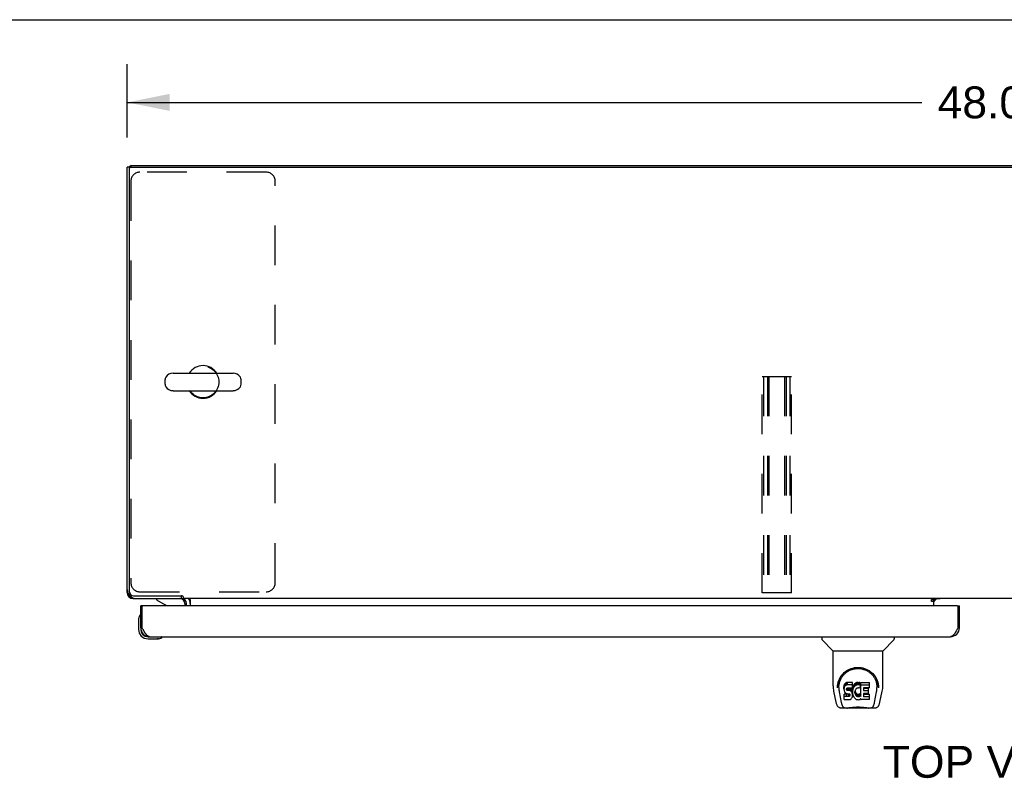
# Model space of a CAD drawing. Header units: inches. Extents: x 0 to 200, y 0 to 129.
# Tile 13 of 21: x 37 to 64, y 108 to 129. Entities that reach past the tile are written whole.
import ezdxf

# ---------------------------------------------------------------- set-up
doc = ezdxf.new("R2010")
doc.units = ezdxf.units.IN
doc.header["$LTSCALE"] = 11
doc.header["$MEASUREMENT"] = 0
doc.linetypes.add('HIDDEN', pattern=[0.2, 0.1, -0.1])
doc.layers.get('0').update_dxf_attribs({"linetype": 'CONTINUOUS'})
for name, color, linetype in [('02___PRT_ALL_AXES', 7, 'CONTINUOUS'), ('DEFAULT_2', 8, 'HIDDEN'), ('DIMENSIONS', 7, 'CONTINUOUS')]:
    doc.layers.add(name, color=color, linetype=linetype)
doc.styles.get("Standard").update_dxf_attribs({"font": 'arial.ttf'})
doc.dimstyles.new('DIMSTYLE_1', dxfattribs={"dimtxt": 0.882353, "dimasz": 1.176471, "dimexe": 0.09, "dimexo": 0.07, "dimgap": 0.0375, "dimtad": 0, "dimtih": 1, "dimtoh": 1, "dimzin": 4, "dimdsep": 46, "dimtxsty": 'Standard', "dimblk": '_FILLED', "dimblk1": '_FILLED', "dimblk2": '_FILLED', "dimcen": 0.09, "dimazin": 1, "dimtfac": 1, "dimtdec": 3, "dimtofl": 0, "dimtmove": 0, "dimatfit": 3, "dimldrblk": '_FILLED', "dimfxl": 0, "dimtolj": 1, "dimtzin": 4, "dimarcsym": 0})

# ---------------------------------------------------------------- blocks, each defined once
blk = doc.blocks.new('_FILLED')
at = {"color": 0, "linetype": 'ByBlock'}
blk.add_solid([(0, 0), (-1, 0.2), (-1, -0.2)], dxfattribs=at)
blk = doc.blocks.new('*D14')
at = {"layer": 'DIMENSIONS', "color": 2, "linetype": 'Continuous'}
for p, q in [((39.809, 126.147), (39.809, 128.179)), ((87.809, 126.147), (87.809, 128.179)), ((39.809, 127.121), (61.827, 127.121)), ((87.809, 127.121), (65.792, 127.121))]:
    blk.add_line(p, q, dxfattribs=at)
at = {"layer": 'DIMENSIONS', "color": 2, "linetype": 'Continuous', "xscale": 1.1764705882, "yscale": 1.1764705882, "zscale": 1.1764705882, "rotation": 180}
blk.add_blockref('_FILLED', (39.809, 127.121), dxfattribs=at)
at = {"layer": 'DIMENSIONS', "color": 2, "linetype": 'Continuous', "xscale": 1.1764705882, "yscale": 1.1764705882, "zscale": 1.1764705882}
blk.add_blockref('_FILLED', (87.809, 127.121), dxfattribs=at)
at = {"layer": 'DIMENSIONS', "color": 2, "linetype": 'Continuous', "insert": (63.809, 127.562), "char_height": 0.8824, "width": 3.08332, "attachment_point": 2, "line_spacing_factor": 0.9}
blk.add_mtext('48.00', dxfattribs=at)

msp = doc.modelspace()

# ---------------------------------------------------------------- linework, layer by layer
at = {"color": 7, "linetype": 'Continuous'}
for p, q in [((0, 129.412), (200, 129.412)), ((39.913, 125.323), (39.809, 125.323)), ((39.858, 125.326), (39.861, 125.323)), ((39.861, 125.26), (39.861, 113.577)), ((39.913, 125.375), (39.913, 125.322)), ((39.924, 125.323), (87.695, 125.323)), ((41.082, 119.616), (42.745, 119.616)), ((40.859, 119.311), (40.859, 119.439)), ((42.967, 119.311), (42.967, 119.439)), ((41.082, 119.133), (42.745, 119.133)), ((39.809, 113.541), (39.823, 113.541)), ((39.858, 113.424), (39.882, 113.447)), ((39.976, 113.388), (39.976, 113.375)), ((39.986, 113.452), (41.316, 113.452)), ((40.626, 113.375), (40.626, 113.336)), ((40.626, 113.336), (40.865, 113.198)), ((41.309, 113.452), (41.309, 113.375)), ((41.362, 113.426), (41.362, 113.375)), ((86.257, 113.375), (41.362, 113.375)), ((41.559, 113.346), (41.559, 113.171)), ((62.095, 113.345), (62.163, 113.345)), ((62.095, 113.295), (62.095, 113.345)), ((62.163, 113.295), (62.095, 113.295)), ((62.163, 113.375), (62.163, 113.345)), ((62.163, 113.171), (62.163, 113.34)), ((62.171, 113.3), (62.235, 113.364)), ((40.246, 113.171), (40.184, 113.171)), ((41.413, 113.171), (41.413, 113.218)), ((62.81, 113.171), (62.872, 113.171)), ((40.124, 112.776), (40.124, 112.52)), ((40.171, 112.912), (40.171, 112.912)), ((40.184, 112.563), (40.184, 112.52)), ((40.184, 112.563), (40.226, 112.563)), ((62.872, 112.563), (62.83, 112.563)), ((40.387, 112.317), (40.431, 112.317)), ((40.387, 112.257), (40.644, 112.257)), ((40.682, 112.26), (40.644, 112.257)), ((40.773, 112.302), (40.776, 112.303)), ((40.776, 112.303), (40.778, 112.303)), ((59.055, 112.317), (59.055, 112.255)), ((59.365, 111.929), (59.067, 112.227)), ((60.754, 111.929), (61.052, 112.227)), ((61.063, 112.317), (61.063, 112.255)), ((59.37, 111.923), (60.748, 111.923)), ((59.37, 110.951), (59.37, 111.923)), ((60.748, 110.952), (60.748, 111.923)), ((59.766, 111.052), (59.743, 111.045)), ((59.906, 111.052), (59.766, 111.052)), ((59.766, 110.985), (59.766, 111.052)), ((59.908, 111.009), (59.906, 111.052)), ((59.906, 110.985), (59.906, 111.052)), ((60.044, 111.048), (60.022, 111.043)), ((60.066, 111.051), (60.044, 111.048)), ((60.044, 110.982), (60.044, 111.048)), ((60.066, 111.051), (60.089, 111.05)), ((60.066, 110.984), (60.066, 111.051)), ((60.1, 111.048), (60.089, 111.05)), ((60.089, 110.983), (60.089, 111.05)), ((60.11, 111.045), (60.1, 111.048)), ((60.1, 110.982), (60.1, 111.048)), ((60.129, 111.033), (60.11, 111.045)), ((60.11, 110.978), (60.11, 111.045)), ((60.139, 111.05), (60.376, 111.05)), ((60.139, 110.658), (60.139, 111.05)), ((60.38, 110.904), (60.38, 111.046)), ((59.386, 110.808), (59.451, 110.503)), ((59.496, 110.983), (59.495, 110.919)), ((59.532, 110.91), (59.532, 110.886)), ((59.542, 110.788), (59.599, 110.496)), ((59.675, 110.955), (59.673, 110.931)), ((59.673, 110.864), (59.673, 110.931)), ((59.675, 110.888), (59.673, 110.864)), ((59.673, 110.864), (59.674, 110.841)), ((59.674, 110.841), (59.678, 110.817)), ((59.68, 110.978), (59.675, 110.955)), ((59.675, 110.888), (59.675, 110.955)), ((59.68, 110.911), (59.675, 110.888)), ((59.678, 110.817), (59.686, 110.795)), ((59.69, 111.001), (59.68, 110.978)), ((59.68, 110.911), (59.68, 110.978)), ((59.69, 110.934), (59.68, 110.911)), ((59.686, 110.795), (59.699, 110.775)), ((59.703, 111.02), (59.69, 111.001)), ((59.69, 110.934), (59.69, 111.001)), ((59.703, 110.954), (59.69, 110.934)), ((59.699, 110.775), (59.716, 110.757)), ((59.712, 111.028), (59.703, 111.02)), ((59.703, 110.954), (59.703, 111.02)), ((59.712, 110.962), (59.703, 110.954)), ((59.721, 111.035), (59.712, 111.028)), ((59.712, 110.962), (59.712, 111.028)), ((59.721, 110.968), (59.712, 110.962)), ((59.743, 111.045), (59.721, 111.035)), ((59.721, 110.968), (59.721, 111.035)), ((59.743, 110.978), (59.721, 110.968)), ((59.743, 110.978), (59.743, 111.045)), ((59.766, 110.985), (59.743, 110.978)), ((59.744, 110.853), (59.745, 110.868)), ((59.745, 110.845), (59.744, 110.853)), ((59.745, 110.868), (59.747, 110.883)), ((59.745, 110.845), (59.745, 110.868)), ((59.747, 110.838), (59.745, 110.845)), ((59.747, 110.883), (59.75, 110.889)), ((59.747, 110.838), (59.747, 110.883)), ((59.752, 110.832), (59.747, 110.838)), ((59.75, 110.889), (59.756, 110.894)), ((59.752, 110.832), (59.752, 110.891)), ((59.758, 110.828), (59.752, 110.832)), ((59.756, 110.894), (59.77, 110.899)), ((59.758, 110.894), (59.757, 110.895)), ((59.772, 110.89), (59.758, 110.894)), ((59.758, 110.828), (59.758, 110.894)), ((59.772, 110.824), (59.758, 110.828)), ((59.906, 110.985), (59.766, 110.985)), ((59.77, 110.899), (59.785, 110.9)), ((59.796, 110.891), (59.772, 110.89)), ((59.772, 110.824), (59.772, 110.89)), ((59.796, 110.824), (59.772, 110.824)), ((59.785, 110.9), (59.898, 110.9)), ((59.82, 110.89), (59.796, 110.891)), ((59.796, 110.824), (59.796, 110.891)), ((59.82, 110.823), (59.796, 110.824)), ((59.844, 110.885), (59.82, 110.89)), ((59.82, 110.823), (59.82, 110.89)), ((59.844, 110.818), (59.82, 110.823)), ((59.855, 110.88), (59.844, 110.885)), ((59.844, 110.818), (59.844, 110.885)), ((59.855, 110.813), (59.844, 110.818)), ((59.865, 110.873), (59.855, 110.88)), ((59.855, 110.813), (59.855, 110.88)), ((59.865, 110.806), (59.855, 110.813)), ((59.882, 110.856), (59.865, 110.873)), ((59.865, 110.806), (59.865, 110.873)), ((59.882, 110.789), (59.865, 110.806)), ((59.895, 110.836), (59.882, 110.856)), ((59.882, 110.789), (59.882, 110.856)), ((59.895, 110.769), (59.882, 110.789)), ((59.904, 110.814), (59.895, 110.836)), ((59.895, 110.769), (59.895, 110.836)), ((59.898, 110.9), (59.904, 110.9)), ((59.904, 110.9), (59.905, 110.906)), ((59.905, 110.81), (59.904, 110.814)), ((59.904, 110.747), (59.904, 110.814)), ((59.905, 110.906), (59.907, 110.919)), ((59.91, 110.888), (59.905, 110.844)), ((59.905, 110.777), (59.905, 110.844)), ((59.91, 110.821), (59.905, 110.777)), ((59.905, 110.777), (59.906, 110.755)), ((59.908, 110.942), (59.906, 110.985)), ((59.907, 110.919), (59.908, 110.942)), ((59.908, 110.942), (59.908, 111.009)), ((59.914, 110.91), (59.91, 110.888)), ((59.91, 110.821), (59.91, 110.888)), ((59.914, 110.843), (59.91, 110.821)), ((59.92, 110.931), (59.914, 110.91)), ((59.914, 110.843), (59.914, 110.91)), ((59.92, 110.865), (59.914, 110.843)), ((59.929, 110.952), (59.92, 110.931)), ((59.92, 110.865), (59.92, 110.931)), ((59.929, 110.885), (59.92, 110.865)), ((59.94, 110.972), (59.929, 110.952)), ((59.929, 110.885), (59.929, 110.952)), ((59.94, 110.905), (59.929, 110.885)), ((59.953, 110.99), (59.94, 110.972)), ((59.94, 110.905), (59.94, 110.972)), ((59.953, 110.923), (59.94, 110.905)), ((59.967, 111.006), (59.953, 110.99)), ((59.953, 110.923), (59.953, 110.99)), ((59.967, 110.94), (59.953, 110.923)), ((59.984, 111.022), (59.967, 111.006)), ((59.967, 110.94), (59.967, 111.006)), ((59.984, 110.955), (59.967, 110.94)), ((59.976, 110.793), (59.975, 110.766)), ((59.979, 110.819), (59.976, 110.793)), ((59.976, 110.752), (59.976, 110.793)), ((59.978, 110.812), (59.979, 110.806)), ((59.983, 110.832), (59.979, 110.819)), ((59.979, 110.806), (59.989, 110.782)), ((59.979, 110.74), (59.979, 110.806)), ((59.988, 110.844), (59.983, 110.832)), ((60.002, 111.035), (59.984, 111.022)), ((59.984, 110.955), (59.984, 111.022)), ((60.002, 110.968), (59.984, 110.955)), ((60.003, 110.867), (59.988, 110.844)), ((59.989, 110.782), (60.003, 110.758)), ((59.989, 110.715), (59.989, 110.782)), ((60.022, 111.043), (60.002, 111.035)), ((60.002, 110.968), (60.002, 111.035)), ((60.022, 110.977), (60.002, 110.968)), ((60.011, 110.877), (60.003, 110.867)), ((60.022, 110.885), (60.011, 110.877)), ((60.022, 110.977), (60.022, 111.043)), ((60.044, 110.982), (60.022, 110.977)), ((60.047, 110.895), (60.022, 110.885)), ((60.066, 110.984), (60.044, 110.982)), ((60.059, 110.899), (60.047, 110.895)), ((60.073, 110.898), (60.059, 110.899)), ((60.089, 110.983), (60.066, 110.984)), ((60.086, 110.895), (60.073, 110.898)), ((60.098, 110.89), (60.086, 110.895)), ((60.1, 110.982), (60.089, 110.983)), ((60.11, 110.978), (60.1, 110.982)), ((60.13, 110.961), (60.104, 110.893)), ((60.129, 110.966), (60.11, 110.978)), ((60.129, 111.033), (60.129, 110.966)), ((60.131, 111.029), (60.131, 110.963)), ((60.139, 110.983), (60.376, 110.983)), ((60.209, 110.895), (60.209, 110.828)), ((60.376, 110.9), (60.214, 110.9)), ((60.214, 110.89), (60.345, 110.89)), ((60.214, 110.823), (60.345, 110.823)), ((60.35, 110.746), (60.35, 110.886)), ((60.52, 110.496), (60.577, 110.785)), ((60.577, 110.785), (60.577, 110.789)), ((60.623, 110.982), (60.624, 110.919)), ((60.63, 110.909), (60.63, 110.909)), ((60.63, 110.896), (60.63, 110.897)), ((60.668, 110.503), (60.733, 110.808)), ((59.676, 110.579), (59.676, 110.72)), ((59.74, 110.725), (59.68, 110.725)), ((59.68, 110.658), (59.68, 110.725)), ((59.74, 110.659), (59.68, 110.658)), ((59.681, 110.574), (59.825, 110.574)), ((59.716, 110.757), (59.735, 110.744)), ((59.735, 110.744), (59.747, 110.74)), ((59.8, 110.726), (59.74, 110.725)), ((59.74, 110.659), (59.74, 110.725)), ((59.8, 110.659), (59.74, 110.659)), ((59.747, 110.74), (59.758, 110.738)), ((59.758, 110.738), (59.806, 110.737)), ((59.816, 110.727), (59.8, 110.726)), ((59.8, 110.659), (59.8, 110.726)), ((59.816, 110.66), (59.8, 110.659)), ((59.806, 110.737), (59.813, 110.737)), ((59.813, 110.737), (59.82, 110.734)), ((59.822, 110.73), (59.816, 110.727)), ((59.816, 110.66), (59.816, 110.727)), ((59.822, 110.663), (59.816, 110.66)), ((59.82, 110.734), (59.826, 110.73)), ((59.824, 110.732), (59.822, 110.73)), ((59.822, 110.663), (59.822, 110.73)), ((59.828, 110.669), (59.822, 110.663)), ((59.825, 110.574), (59.837, 110.575)), ((59.826, 110.73), (59.831, 110.724)), ((59.828, 110.669), (59.828, 110.728)), ((59.837, 110.681), (59.828, 110.669)), ((59.831, 110.724), (59.838, 110.71)), ((59.837, 110.681), (59.837, 110.712)), ((59.839, 110.688), (59.837, 110.681)), ((59.837, 110.575), (59.848, 110.579)), ((59.838, 110.71), (59.84, 110.695)), ((59.839, 110.688), (59.839, 110.7)), ((59.84, 110.695), (59.839, 110.688)), ((59.848, 110.579), (59.868, 110.593)), ((59.868, 110.593), (59.885, 110.61)), ((59.885, 110.61), (59.891, 110.62)), ((59.891, 110.62), (59.897, 110.631)), ((59.904, 110.747), (59.895, 110.769)), ((59.897, 110.631), (59.905, 110.653)), ((59.911, 110.724), (59.904, 110.747)), ((59.905, 110.653), (59.912, 110.676)), ((59.906, 110.755), (59.91, 110.733)), ((59.91, 110.733), (59.914, 110.711)), ((59.913, 110.7), (59.911, 110.724)), ((59.912, 110.676), (59.913, 110.7)), ((59.913, 110.7), (59.913, 110.715)), ((59.914, 110.711), (59.921, 110.69)), ((59.921, 110.69), (59.942, 110.65)), ((59.942, 110.65), (59.955, 110.632)), ((59.955, 110.632), (59.97, 110.615)), ((59.97, 110.615), (59.986, 110.6)), ((59.975, 110.766), (59.976, 110.752)), ((59.976, 110.752), (59.979, 110.74)), ((59.979, 110.74), (59.989, 110.715)), ((59.986, 110.6), (60.004, 110.586)), ((59.989, 110.715), (60.003, 110.692)), ((60.003, 110.758), (60.012, 110.748)), ((60.003, 110.692), (60.003, 110.758)), ((60.003, 110.692), (60.012, 110.682)), ((60.004, 110.586), (60.014, 110.581)), ((60.012, 110.748), (60.022, 110.74)), ((60.012, 110.682), (60.012, 110.748)), ((60.012, 110.682), (60.022, 110.673)), ((60.014, 110.581), (60.024, 110.578)), ((60.022, 110.74), (60.033, 110.732)), ((60.022, 110.673), (60.022, 110.74)), ((60.022, 110.673), (60.033, 110.665)), ((60.024, 110.578), (60.046, 110.572)), ((60.033, 110.732), (60.045, 110.727)), ((60.033, 110.665), (60.033, 110.732)), ((60.033, 110.665), (60.045, 110.66)), ((60.045, 110.727), (60.058, 110.725)), ((60.045, 110.66), (60.045, 110.727)), ((60.045, 110.66), (60.058, 110.658)), ((60.046, 110.572), (60.068, 110.57)), ((60.058, 110.725), (60.072, 110.724)), ((60.058, 110.658), (60.058, 110.725)), ((60.058, 110.658), (60.072, 110.658)), ((60.068, 110.57), (60.09, 110.573)), ((60.072, 110.724), (60.085, 110.726)), ((60.072, 110.658), (60.072, 110.724)), ((60.072, 110.658), (60.085, 110.66)), ((60.085, 110.726), (60.098, 110.73)), ((60.085, 110.66), (60.085, 110.726)), ((60.085, 110.66), (60.098, 110.664)), ((60.09, 110.573), (60.111, 110.579)), ((60.098, 110.73), (60.11, 110.736)), ((60.098, 110.664), (60.098, 110.73)), ((60.098, 110.664), (60.11, 110.669)), ((60.11, 110.736), (60.121, 110.743)), ((60.11, 110.669), (60.11, 110.736)), ((60.11, 110.669), (60.121, 110.677)), ((60.111, 110.579), (60.13, 110.591)), ((60.121, 110.743), (60.121, 110.677)), ((60.127, 110.742), (60.139, 110.725)), ((60.127, 110.676), (60.139, 110.658)), ((60.13, 110.591), (60.131, 110.591)), ((60.141, 110.591), (60.131, 110.591)), ((60.141, 110.578), (60.141, 110.591)), ((60.377, 110.574), (60.146, 110.574)), ((60.211, 110.737), (60.211, 110.659)), ((60.345, 110.741), (60.215, 110.741)), ((60.215, 110.722), (60.377, 110.722)), ((60.215, 110.655), (60.377, 110.655)), ((60.381, 110.578), (60.381, 110.717)), ((59.575, 110.348), (59.776, 110.348)), ((59.609, 110.427), (59.617, 110.427)), ((59.615, 110.432), (59.618, 110.422)), ((59.619, 110.421), (59.618, 110.422)), ((59.661, 110.348), (59.66, 110.348)), ((60.353, 110.337), (59.766, 110.337)), ((60.343, 110.348), (60.544, 110.348)), ((60.459, 110.348), (60.458, 110.348)), ((60.5, 110.421), (60.5, 110.422)), ((60.502, 110.427), (60.51, 110.427))]:
    msp.add_line(p, q, dxfattribs=at)
at = {"color": 3, "linetype": 'Continuous'}
for p, q in [((39.809, 113.541), (39.809, 125.323)), ((39.913, 125.375), (87.705, 125.375)), ((39.976, 113.375), (41.313, 113.375)), ((41.455, 113.171), (41.455, 113.232)), ((62.163, 113.34), (62.095, 113.34)), ((62.335, 113.364), (62.163, 113.364)), ((40.184, 112.563), (40.184, 113.171)), ((40.226, 112.563), (40.226, 113.151)), ((62.81, 113.171), (40.246, 113.171)), ((62.83, 113.151), (62.83, 112.563)), ((62.872, 112.563), (62.872, 113.171)), ((40.239, 112.539), (40.226, 112.563)), ((40.246, 112.527), (40.239, 112.539)), ((40.252, 112.515), (40.246, 112.527)), ((40.258, 112.504), (40.252, 112.515)), ((40.265, 112.492), (40.258, 112.504)), ((62.804, 112.515), (62.798, 112.504)), ((62.811, 112.527), (62.804, 112.515)), ((62.817, 112.539), (62.811, 112.527)), ((62.83, 112.563), (62.817, 112.539)), ((40.431, 112.317), (62.625, 112.317))]:
    msp.add_line(p, q, dxfattribs=at)
for points in [[(39.818, 113.557), (39.818, 113.557), (39.811, 113.549), (39.809, 113.541)], [(39.976, 113.375), (39.984, 113.377), (39.991, 113.383), (39.992, 113.384)], [(40.431, 112.317), (40.428, 112.317), (40.425, 112.317), (40.421, 112.318), (40.418, 112.318), (40.415, 112.319), (40.412, 112.32), (40.409, 112.321), (40.405, 112.322), (40.402, 112.323), (40.399, 112.324), (40.396, 112.326), (40.393, 112.328), (40.389, 112.329), (40.386, 112.331), (40.383, 112.334), (40.38, 112.336), (40.377, 112.338), (40.373, 112.341), (40.37, 112.343), (40.367, 112.346), (40.364, 112.349), (40.361, 112.352), (40.357, 112.355), (40.354, 112.359), (40.351, 112.362), (40.348, 112.365), (40.345, 112.369), (40.341, 112.373), (40.338, 112.377), (40.335, 112.381), (40.332, 112.385), (40.329, 112.389), (40.325, 112.394), (40.322, 112.398), (40.319, 112.402), (40.316, 112.407), (40.313, 112.412), (40.31, 112.417), (40.306, 112.422), (40.303, 112.427), (40.3, 112.432), (40.297, 112.437), (40.294, 112.442), (40.29, 112.447), (40.287, 112.453), (40.284, 112.458), (40.281, 112.464), (40.278, 112.469), (40.274, 112.475), (40.271, 112.48), (40.268, 112.486), (40.265, 112.492)], [(62.798, 112.504), (62.792, 112.492), (62.788, 112.486), (62.785, 112.48), (62.782, 112.475), (62.779, 112.469), (62.776, 112.464), (62.772, 112.458), (62.769, 112.453), (62.766, 112.447), (62.763, 112.442), (62.76, 112.437), (62.756, 112.432), (62.753, 112.427), (62.75, 112.422), (62.747, 112.417), (62.744, 112.412), (62.74, 112.407), (62.737, 112.402), (62.734, 112.398), (62.731, 112.394), (62.728, 112.389), (62.724, 112.385), (62.721, 112.381), (62.718, 112.377), (62.715, 112.373), (62.712, 112.369), (62.709, 112.365), (62.705, 112.362), (62.702, 112.359), (62.699, 112.355), (62.696, 112.352), (62.693, 112.349), (62.689, 112.346), (62.686, 112.343), (62.683, 112.341), (62.68, 112.338), (62.677, 112.336), (62.673, 112.334), (62.67, 112.331), (62.667, 112.329), (62.664, 112.328), (62.661, 112.326), (62.657, 112.324), (62.654, 112.323), (62.651, 112.322), (62.648, 112.321), (62.645, 112.32), (62.641, 112.319), (62.638, 112.318), (62.635, 112.318), (62.632, 112.317), (62.629, 112.317), (62.625, 112.317)]]:
    msp.add_lwpolyline(points, dxfattribs=at)
at = {"color": 7, "linetype": 'Continuous'}
for points in [[(41.341, 113.441), (41.34, 113.441), (41.338, 113.442), (41.336, 113.442), (41.335, 113.443), (41.332, 113.444), (41.33, 113.445), (41.328, 113.446), (41.326, 113.447), (41.323, 113.448), (41.321, 113.45), (41.319, 113.451), (41.316, 113.452)], [(41.362, 113.426), (41.361, 113.427), (41.359, 113.429), (41.358, 113.43), (41.357, 113.432), (41.355, 113.433), (41.354, 113.435), (41.353, 113.436), (41.351, 113.436), (41.35, 113.437), (41.349, 113.438), (41.348, 113.438), (41.347, 113.439), (41.346, 113.439), (41.344, 113.44), (41.341, 113.441)], [(41.54, 113.359), (41.537, 113.363), (41.536, 113.365), (41.534, 113.367), (41.533, 113.368), (41.532, 113.37), (41.531, 113.371), (41.529, 113.373), (41.528, 113.374), (41.526, 113.374), (41.525, 113.375), (41.524, 113.375), (41.523, 113.375)], [(41.559, 113.346), (41.558, 113.346), (41.557, 113.346), (41.555, 113.346), (41.553, 113.346), (41.552, 113.347), (41.55, 113.348), (41.548, 113.349), (41.547, 113.35), (41.545, 113.352), (41.544, 113.353), (41.542, 113.355), (41.541, 113.357), (41.54, 113.359)], [(40.171, 112.912), (40.171, 112.91), (40.17, 112.909), (40.169, 112.905)], [(40.778, 112.303), (40.779, 112.304), (40.779, 112.304)], [(59.489, 110.909), (59.491, 110.952), (59.499, 111.004), (59.51, 111.053), (59.526, 111.099), (59.544, 111.142), (59.566, 111.183), (59.59, 111.221), (59.617, 111.257), (59.647, 111.291), (59.679, 111.322), (59.713, 111.35), (59.75, 111.376), (59.789, 111.399), (59.83, 111.419), (59.873, 111.436), (59.917, 111.449), (59.963, 111.459), (60.01, 111.465), (60.058, 111.467), (60.105, 111.465), (60.152, 111.46), (60.198, 111.45), (60.242, 111.437), (60.285, 111.421), (60.327, 111.401), (60.366, 111.378), (60.402, 111.353), (60.437, 111.324), (60.469, 111.294), (60.499, 111.26), (60.526, 111.225), (60.551, 111.187), (60.573, 111.146), (60.592, 111.103), (60.607, 111.057), (60.619, 111.009), (60.627, 110.957), (60.63, 110.909)], [(59.532, 110.91), (59.533, 110.93), (59.534, 110.954), (59.537, 110.978), (59.541, 111.002), (59.545, 111.025), (59.551, 111.048), (59.558, 111.071), (59.566, 111.093), (59.574, 111.115), (59.584, 111.136), (59.594, 111.156), (59.605, 111.176), (59.616, 111.195), (59.628, 111.213), (59.641, 111.23), (59.654, 111.247), (59.668, 111.262), (59.682, 111.277), (59.696, 111.291), (59.711, 111.305), (59.726, 111.318), (59.741, 111.33), (59.757, 111.341), (59.772, 111.351), (59.788, 111.361), (59.804, 111.37), (59.82, 111.379)], [(59.82, 111.379), (59.836, 111.387), (59.852, 111.394), (59.867, 111.4), (59.883, 111.406), (59.899, 111.412), (59.915, 111.416), (59.931, 111.421), (59.947, 111.424), (59.963, 111.428), (59.979, 111.43), (59.995, 111.433), (60.011, 111.434), (60.027, 111.435), (60.043, 111.436), (60.059, 111.436), (60.075, 111.436), (60.091, 111.436), (60.107, 111.434), (60.122, 111.433), (60.138, 111.431), (60.154, 111.428), (60.17, 111.425), (60.186, 111.421), (60.202, 111.417), (60.218, 111.412), (60.234, 111.407), (60.25, 111.401), (60.266, 111.394), (60.282, 111.387)], [(60.282, 111.387), (60.298, 111.379), (60.314, 111.371), (60.33, 111.362), (60.346, 111.352), (60.361, 111.341), (60.377, 111.33), (60.392, 111.318), (60.407, 111.306), (60.422, 111.292), (60.436, 111.278), (60.45, 111.263), (60.464, 111.247), (60.477, 111.23), (60.49, 111.213), (60.502, 111.195), (60.514, 111.176), (60.525, 111.156), (60.535, 111.136), (60.545, 111.115), (60.553, 111.094), (60.561, 111.072), (60.568, 111.049), (60.573, 111.026), (60.578, 111.002), (60.582, 110.978), (60.584, 110.954), (60.586, 110.93), (60.586, 110.91)], [(59.37, 110.951), (59.371, 110.925), (59.374, 110.882), (59.38, 110.84), (59.386, 110.808)], [(59.489, 110.896), (59.489, 110.901), (59.489, 110.909)], [(59.532, 110.886), (59.533, 110.87), (59.534, 110.842), (59.538, 110.814), (59.542, 110.788)], [(60.577, 110.789), (60.578, 110.792), (60.578, 110.795), (60.579, 110.798), (60.579, 110.801), (60.58, 110.805), (60.58, 110.808), (60.581, 110.811), (60.581, 110.815), (60.582, 110.818), (60.582, 110.822), (60.583, 110.826), (60.583, 110.83), (60.584, 110.834), (60.584, 110.838), (60.584, 110.842), (60.585, 110.846), (60.585, 110.85), (60.585, 110.855), (60.586, 110.86), (60.586, 110.864), (60.586, 110.869), (60.586, 110.874), (60.586, 110.879), (60.586, 110.884), (60.586, 110.91)], [(60.63, 110.909), (60.63, 110.902), (60.63, 110.897)], [(60.733, 110.808), (60.739, 110.84), (60.745, 110.882), (60.748, 110.924), (60.748, 110.952)], [(59.451, 110.503), (59.454, 110.488), (59.46, 110.467), (59.465, 110.449), (59.472, 110.432), (59.478, 110.417), (59.486, 110.404), (59.494, 110.392), (59.503, 110.381), (59.514, 110.371), (59.527, 110.362), (59.54, 110.355), (59.555, 110.351), (59.571, 110.349), (59.575, 110.348)], [(59.68, 110.725), (59.68, 110.725), (59.679, 110.725), (59.679, 110.725), (59.679, 110.724), (59.678, 110.724), (59.678, 110.724), (59.677, 110.724), (59.677, 110.723), (59.677, 110.723), (59.676, 110.722), (59.676, 110.722), (59.676, 110.721), (59.676, 110.721), (59.676, 110.72)], [(59.68, 110.658), (59.68, 110.658), (59.679, 110.658), (59.679, 110.658), (59.679, 110.658), (59.678, 110.657), (59.678, 110.657), (59.677, 110.657), (59.677, 110.657), (59.677, 110.656), (59.676, 110.656), (59.676, 110.655), (59.676, 110.655), (59.676, 110.654), (59.676, 110.653)], [(60.544, 110.348), (60.559, 110.35), (60.572, 110.353), (60.585, 110.358), (60.596, 110.365), (60.607, 110.372), (60.616, 110.381), (60.625, 110.391), (60.632, 110.402), (60.639, 110.413), (60.645, 110.426), (60.65, 110.44), (60.656, 110.455), (60.661, 110.472), (60.665, 110.491), (60.668, 110.503)], [(59.599, 110.496), (59.601, 110.484), (59.604, 110.47), (59.608, 110.457), (59.611, 110.444), (59.615, 110.432)], [(59.619, 110.421), (59.624, 110.409), (59.63, 110.396), (59.637, 110.385), (59.643, 110.376), (59.651, 110.368), (59.659, 110.361), (59.668, 110.355), (59.677, 110.351), (59.687, 110.349), (59.695, 110.348)], [(59.776, 110.348), (59.796, 110.349), (59.819, 110.351), (59.842, 110.353), (59.867, 110.355), (59.892, 110.358), (59.919, 110.361), (59.947, 110.364), (59.975, 110.366), (60.004, 110.368), (60.033, 110.369), (60.062, 110.369), (60.091, 110.369), (60.12, 110.368), (60.149, 110.366), (60.177, 110.364), (60.204, 110.361), (60.23, 110.358), (60.255, 110.355), (60.279, 110.353), (60.301, 110.35), (60.323, 110.349), (60.343, 110.348)], [(59.776, 110.348), (59.798, 110.349), (59.825, 110.351), (59.852, 110.353), (59.88, 110.356), (59.909, 110.359), (59.938, 110.362), (59.968, 110.364), (59.998, 110.366), (60.029, 110.367), (60.059, 110.367), (60.089, 110.367), (60.12, 110.366), (60.15, 110.364), (60.18, 110.362), (60.209, 110.359), (60.238, 110.356), (60.266, 110.353), (60.294, 110.351), (60.32, 110.349), (60.343, 110.348)], [(60.424, 110.348), (60.431, 110.349), (60.441, 110.351), (60.451, 110.355), (60.46, 110.361), (60.468, 110.368), (60.476, 110.376), (60.482, 110.385), (60.489, 110.396), (60.495, 110.409), (60.5, 110.421)], [(60.5, 110.422), (60.504, 110.432), (60.508, 110.444), (60.511, 110.457), (60.514, 110.47), (60.518, 110.484), (60.52, 110.496)]]:
    msp.add_lwpolyline(points, dxfattribs=at)
at = {"color": 3, "linetype": 'Continuous'}
for centre, radius, start, end in [((39.976, 125.209), 0.167, 112.0574, 136.4991), ((40.056, 113.621), 0.246, 180, 270), ((39.976, 113.541), 0.167, 180, 270), ((41.313, 113.232), 0.142, 0, 90), ((62.278, 113.26), 0.115, 115.2502, 167.1429), ((40.246, 113.151), 0.02, 90, 180), ((62.81, 113.151), 0.02, 0, 90), ((40.431, 112.563), 0.246, 180, 270), ((62.625, 112.563), 0.246, 270, 360)]:
    msp.add_arc(centre, radius, start, end, dxfattribs=at)
at = {"color": 7, "linetype": 'Continuous'}
for centre, radius, start, end in [((39.924, 125.26), 0.0625, 90, 180), ((41.913, 119.375), 0.452, 32.2955, 147.7045), ((40.984, 119.439), 0.125, 146.8152, 180), ((41.082, 119.375), 0.241, 90, 146.8152), ((42.745, 119.375), 0.241, 33.1848, 90), ((42.842, 119.439), 0.125, 0, 33.1848), ((40.984, 119.311), 0.125, 180, 213.1848), ((41.082, 119.375), 0.241, 213.1848, 270), ((42.745, 119.375), 0.241, 270, 326.8152), ((42.842, 119.311), 0.125, 326.8152, 360), ((41.913, 119.375), 0.452, 212.2979, 327.7021), ((39.986, 113.577), 0.125, 180, 270), ((41.256, 113.218), 0.157, 0, 90), ((41.313, 113.232), 0.246, 0, 35.3272), ((40.814, 113.111), 0.1, 36.5468, 59.908), ((40.374, 112.776), 0.25, 149.1101, 180), ((40.173, 112.897), 0.015, 96.3796, 149.1101), ((40.169, 112.897), 0.015, 0, 83.6204), ((40.387, 112.52), 0.263, 180, 270), ((40.387, 112.52), 0.203, 180, 270), ((40.644, 112.507), 0.25, 270, 300.8899), ((40.764, 112.302), 0.015, 6.3796, 90), ((40.764, 112.305), 0.015, 300.8899, 353.6204), ((59.095, 112.255), 0.0394, 180, 225), ((61.024, 112.255), 0.0394, 315, 360), ((59.379, 111.943), 0.0197, 225, 270), ((60.74, 111.943), 0.0197, 270, 315), ((59.766, 110.356), 0.0197, 203.607, 270), ((60.353, 110.356), 0.0197, 270, 336.393)]:
    msp.add_arc(centre, radius, start, end, dxfattribs=at)
for centre, major_axis, ratio, start_param, end_param in [((60.059, 110.909), (0, 0.565), 0.999848, 1.129542, 1.553352), ((60.376, 111.046), (0, 0.00448), 1, -1.570796, 0), ((60.059, 110.909), (0, 0.565), 0.999848, -1.553352, -1.125575), ((60.1, 110.894), (0, 0.00448), 1, -3.557718, -1.937287), ((60.126, 111.029), (0.00448, 0), 1, 0.003891, 0.905353), ((60.126, 110.963), (0.00448, 0), 1, 0.003842, 0.905353), ((60.126, 110.963), (0, 0.00448), 1, -1.937287, -1.566955), ((60.214, 110.895), (0, 0.00448), 1, 0, 1.570796), ((60.214, 110.895), (0, 0.00448), 1, 1.570796, 3.141593), ((60.214, 110.828), (0, 0.00448), 1, 1.570796, 3.141593), ((60.345, 110.886), (0, 0.00448), 1, -1.570796, 0), ((60.345, 110.819), (0, 0.00448), 1, -1.570796, 0), ((60.376, 110.979), (0, 0.00448), 1, -1.570796, 0), ((60.376, 110.904), (0, 0.00448), 1, -3.141593, -1.570796), ((59.681, 110.579), (0.00483, 0), 1, 3.141593, 4.712389), ((60.124, 110.74), (0, 0.00448), 1, -0.975826, 0.651783), ((60.124, 110.673), (0, 0.00448), 1, 0, 0.651783), ((60.124, 110.673), (0.00448, 0), 1, 0.594971, 1.570796), ((60.146, 110.578), (0, 0.00448), 1, 1.570796, 3.141593), ((60.215, 110.737), (0, 0.00448), 1, 0, 1.570796), ((60.215, 110.726), (0, 0.00448), 1, 1.570796, 3.141593), ((60.215, 110.659), (0, 0.00448), 1, 1.570796, 3.141593), ((60.345, 110.746), (0, 0.00448), 1, -3.141593, -1.570796), ((60.377, 110.717), (0, 0.00448), 1, -1.570796, 0), ((60.377, 110.65), (0, 0.00448), 1, -1.570796, 0), ((60.377, 110.578), (0, 0.00448), 1, -3.141593, -1.570796)]:
    msp.add_ellipse(centre, major_axis=major_axis, ratio=ratio, start_param=start_param, end_param=end_param, dxfattribs=at)
at = {"layer": '02___PRT_ALL_AXES', "color": 3, "linetype": 'Continuous'}
msp.add_line((62.335, 113.364), (62.335, 113.375), dxfattribs=at)
at = {"layer": '02___PRT_ALL_AXES', "color": 8, "linetype": 'HIDDEN'}
msp.add_circle((41.913, 119.375), 0.438, dxfattribs=at)
at = {"layer": 'DEFAULT_2', "color": 8, "linetype": 'HIDDEN'}
for p, q in [((43.663, 125.187), (40.163, 125.187)), ((39.913, 124.937), (39.913, 113.812)), ((43.913, 113.812), (43.913, 124.937)), ((57.403, 113.529), (57.403, 119.529)), ((57.403, 119.529), (58.216, 119.529)), ((57.443, 119.529), (57.443, 113.529)), ((57.551, 119.529), (57.551, 113.529)), ((57.591, 119.529), (57.591, 113.529)), ((58.028, 119.529), (58.028, 113.529)), ((58.068, 119.529), (58.068, 113.529)), ((58.176, 119.529), (58.176, 113.529)), ((58.216, 113.529), (58.216, 119.529)), ((40.163, 113.562), (43.663, 113.562)), ((58.216, 113.529), (57.403, 113.529))]:
    msp.add_line(p, q, dxfattribs=at)
for centre, start, end in [((40.163, 124.937), 90, 180), ((43.663, 124.937), 0, 90), ((40.163, 113.812), 180, 270), ((43.663, 113.812), 270, 360)]:
    msp.add_arc(centre, 0.25, start, end, dxfattribs=at)

# ---------------------------------------------------------------- texts
at = {"layer": 'DIMENSIONS', "color": 2, "linetype": 'Continuous', "insert": (63.76, 109.291), "char_height": 0.8824, "width": 6.01246, "attachment_point": 2, "line_spacing_factor": 0.9}
msp.add_mtext('TOP VIEW', dxfattribs=at)

# ---------------------------------------------------------------- dimensions: what is measured, and where the dimension line sits
at = {"layer": 'DIMENSIONS', "color": 2, "linetype": 'Continuous'}
dim = msp.add_linear_dim(base=(39.809, 127.121), p1=(87.809, 128.249), p2=(39.809, 128.249), angle=180, dimstyle='DIMSTYLE_1', dxfattribs=at)
dim.commit()
dim.dimension.update_dxf_attribs({"geometry": '*D14', "text_midpoint": (63.786, 127.116), "dimtype": 160})

doc.saveas('drawing.dxf')
